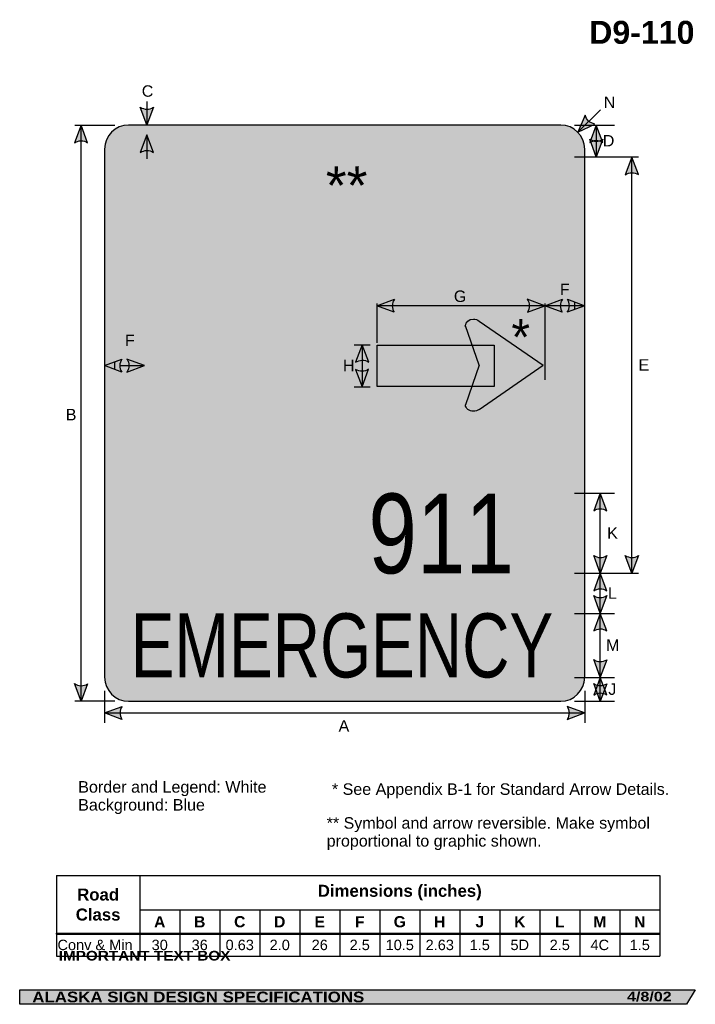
# Model space of a CAD drawing. Header units: feet. Extents: x 3.7 to 45.9, y 0.2 to 61.7.
import ezdxf
from ezdxf.enums import TextEntityAlignment as Align

# ---------------------------------------------------------------- set-up
doc = ezdxf.new("R2010")
doc.units = ezdxf.units.FT
doc.header["$MEASUREMENT"] = 0
doc.layers.add('Sign', color=7, linetype='Continuous')
doc.styles.add('ARIAL', font='arial.ttf')
doc.styles.add('ARIAL B', font='arialbd.ttf')
doc.styles.add('ARIAL BLACK B', font='ariblk.ttf')
doc.styles.add('ARIAL BLACK BI', font='ariblk.ttf')
doc.styles.add('FHWA SERIES C2000EX', font='txt')
doc.styles.add('FHWA SERIES D2000EX', font='txt')

# ---------------------------------------------------------------- blocks, each defined once
blk = doc.blocks.new('*T2')
at = {"color": 0, "linetype": 'ByBlock', "lineweight": -2, "transparency": 16777216}
for p, q in [((0, 0), (37.698869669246, 0)), ((0, 0), (0, -5.04610509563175)), ((5.198869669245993, 0), (5.198869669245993, -5.04610509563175)), ((37.698869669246, 0), (37.698869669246, -5.04610509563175)), ((5.198869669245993, -2.145579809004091), (37.698869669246, -2.145579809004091)), ((7.698869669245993, -2.145579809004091), (7.698869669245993, -5.04610509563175)), ((10.19886966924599, -2.145579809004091), (10.19886966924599, -5.04610509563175)), ((12.69886966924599, -2.145579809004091), (12.69886966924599, -5.04610509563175)), ((15.19886966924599, -2.145579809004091), (15.19886966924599, -5.04610509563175)), ((17.69886966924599, -2.145579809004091), (17.69886966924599, -5.04610509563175)), ((20.198869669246, -2.145579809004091), (20.198869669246, -5.04610509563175)), ((22.698869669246, -2.145579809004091), (22.698869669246, -5.04610509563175)), ((25.198869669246, -2.145579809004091), (25.198869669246, -5.04610509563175)), ((27.698869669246, -2.145579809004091), (27.698869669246, -5.04610509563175)), ((30.198869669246, -2.145579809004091), (30.198869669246, -5.04610509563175)), ((32.698869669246, -2.145579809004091), (32.698869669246, -5.04610509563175)), ((35.198869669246, -2.145579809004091), (35.198869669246, -5.04610509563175)), ((0, -3.646105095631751), (37.698869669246, -3.646105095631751)), ((0, -5.04610509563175), (37.698869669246, -5.04610509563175))]:
    blk.add_line(p, q, dxfattribs=at)
at = {"color": 18, "transparency": 16777216}
for s, insert, char_height, width, attachment_point, style in [('Dimensions (inches)', (21.448869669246, -1.072789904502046), 0.75, 32.38, 5, 'ARIAL B'), ('Road Class', (2.599434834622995, -1.823052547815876), 0.75, 5.078869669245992, 5, 'ARIAL B'), ('A', (6.448869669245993, -2.895842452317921), 0.7, 2.379999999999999, 5, 'ARIAL B'), ('B', (8.948869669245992, -2.895842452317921), 0.7, 2.379999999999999, 5, 'ARIAL B'), ('C', (11.44886966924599, -2.895842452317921), 0.7, 2.379999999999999, 5, 'ARIAL B'), ('D', (13.94886966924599, -2.895842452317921), 0.7, 2.379999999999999, 5, 'ARIAL B'), ('E', (16.44886966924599, -2.895842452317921), 0.7, 2.379999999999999, 5, 'ARIAL B'), ('F', (18.94886966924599, -2.895842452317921), 0.7, 2.379999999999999, 5, 'ARIAL B'), ('G', (21.448869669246, -2.895842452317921), 0.7, 2.379999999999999, 5, 'ARIAL B'), ('H', (23.948869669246, -2.895842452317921), 0.7, 2.379999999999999, 5, 'ARIAL B'), ('J', (26.448869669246, -2.895842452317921), 0.7, 2.379999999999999, 5, 'ARIAL B'), ('K', (28.948869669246, -2.895842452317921), 0.7, 2.379999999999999, 5, 'ARIAL B'), ('L', (31.448869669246, -2.895842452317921), 0.7, 2.379999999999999, 5, 'ARIAL B'), ('M', (33.948869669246, -2.895842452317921), 0.7, 2.379999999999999, 5, 'ARIAL B'), ('N', (36.448869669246, -2.895842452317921), 0.7, 2.379999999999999, 5, 'ARIAL B'), ('Conv & Min', (0.0599999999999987, -4.346105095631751), 0.65, 5.078869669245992, 4, 'ARIAL'), ('30', (6.448869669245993, -4.346105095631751), 0.65, 2.379999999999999, 5, 'ARIAL'), ('36', (8.948869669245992, -4.346105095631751), 0.65, 2.379999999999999, 5, 'ARIAL'), ('0.63', (11.44886966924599, -4.346105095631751), 0.65, 2.379999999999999, 5, 'ARIAL'), ('2.0', (13.94886966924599, -4.346105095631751), 0.65, 2.379999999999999, 5, 'ARIAL'), ('26', (16.44886966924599, -4.346105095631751), 0.65, 2.379999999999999, 5, 'ARIAL'), ('2.5', (18.94886966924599, -4.346105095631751), 0.65, 2.379999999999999, 5, 'ARIAL'), ('10.5', (21.448869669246, -4.346105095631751), 0.65, 2.379999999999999, 5, 'ARIAL'), ('2.63', (23.948869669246, -4.346105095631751), 0.65, 2.379999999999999, 5, 'ARIAL'), ('1.5', (26.448869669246, -4.346105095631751), 0.65, 2.379999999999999, 5, 'ARIAL'), ('5D', (28.948869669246, -4.346105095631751), 0.65, 2.379999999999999, 5, 'ARIAL'), ('2.5', (31.448869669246, -4.346105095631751), 0.65, 2.379999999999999, 5, 'ARIAL'), ('4C', (33.948869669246, -4.346105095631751), 0.65, 2.379999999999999, 5, 'ARIAL'), ('1.5', (36.448869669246, -4.346105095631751), 0.65, 2.379999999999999, 5, 'ARIAL')]:
    blk.add_mtext(s, dxfattribs=dict(at, insert=insert, char_height=char_height, width=width, attachment_point=attachment_point, style=style))

msp = doc.modelspace()

# ---------------------------------------------------------------- hatches: boundary and pattern name
h = msp.add_hatch(color=256)
h.dxf.hatch_style = 1
edge = h.paths.add_edge_path()
edge.add_line((12.05657098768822, 56.20939916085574), (11.64619338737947, 55.12046709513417))
edge.add_line((11.64619338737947, 55.12046709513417), (11.23865023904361, 56.21861506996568))
edge.add_arc((11.65439312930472, 56.81596189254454), 0.7277811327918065, 235.162761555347, 303.5461345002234)
h = msp.add_hatch(color=256)
h.dxf.hatch_style = 1
edge = h.paths.add_edge_path()
edge.add_line((39.03813714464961, 55.71812978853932), (38.58760612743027, 54.64518774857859))
edge.add_line((38.58760612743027, 54.64518774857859), (39.63848612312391, 55.16255766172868))
edge.add_arc((39.74718901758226, 55.88217496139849), 0.7277811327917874, 193.0266678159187, 261.410040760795, ccw=False)
h = msp.add_hatch(color=256)
h.dxf.hatch_style = 1
edge = h.paths.add_edge_path()
edge.add_line((7.943296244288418, 53.99375749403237), (7.53291864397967, 55.08268955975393))
edge.add_line((7.53291864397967, 55.08268955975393), (7.125375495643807, 53.98454158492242))
edge.add_arc((7.541118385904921, 53.38719476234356), 0.7277811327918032, 56.45386549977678, 124.8372384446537, ccw=False)
h = msp.add_hatch(color=256)
h.dxf.hatch_style = 1
edge = h.paths.add_edge_path()
edge.add_line((40.14124524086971, 54.01264626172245), (39.73086764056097, 55.10157832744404))
edge.add_line((39.73086764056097, 55.10157832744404), (39.3233244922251, 54.00343035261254))
edge.add_arc((39.7390673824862, 53.40608353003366), 0.727781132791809, 56.45386549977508, 124.83723844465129, ccw=False)
at = {"true_color": 0xffffff}
h = msp.add_hatch(color=7, dxfattribs=at)
h.dxf.hatch_style = 1
edge = h.paths.add_edge_path()
edge.add_line((12.05657098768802, 53.38959080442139), (11.64619338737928, 54.47852287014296))
edge.add_line((11.64619338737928, 54.47852287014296), (11.23865023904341, 53.38037489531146))
edge.add_arc((11.6543931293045, 52.78302807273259), 0.7277811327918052, 56.453865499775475, 124.83723844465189, ccw=False)
h = msp.add_hatch(color=256)
h.dxf.hatch_style = 1
edge = h.paths.add_edge_path()
edge.add_line((40.14124524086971, 54.21200332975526), (39.73086764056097, 53.1230712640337))
edge.add_line((39.73086764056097, 53.1230712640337), (39.3233244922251, 54.2212192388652))
edge.add_arc((39.73906738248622, 54.81856606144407), 0.7277811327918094, 235.1627615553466, 303.5461345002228)
h = msp.add_hatch(color=256)
h.dxf.hatch_style = 1
edge = h.paths.add_edge_path()
edge.add_line((42.36554860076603, 52.00092754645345), (41.95517100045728, 53.08985961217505))
edge.add_line((41.95517100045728, 53.08985961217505), (41.54762785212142, 51.99171163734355))
edge.add_arc((41.96337074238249, 51.39436481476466), 0.7277811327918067, 56.45386549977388, 124.8372384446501, ccw=False)
h = msp.add_hatch(color=7, dxfattribs=at)
h.dxf.hatch_style = 1
edge = h.paths.add_edge_path()
edge.add_line((27.10300880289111, 43.40105771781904), (26.01448700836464, 43.81252232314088))
edge.add_line((26.01448700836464, 43.81252232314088), (27.11304133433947, 44.21896885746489))
edge.add_arc((27.70997277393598, 43.80262977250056), 0.7277811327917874, 145.1055563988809, 213.488929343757)
h = msp.add_hatch(color=7, dxfattribs=at)
h.dxf.hatch_style = 1
edge = h.paths.add_edge_path()
edge.add_line((35.42596521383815, 43.40105771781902), (36.51448700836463, 43.81252232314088))
edge.add_line((36.51448700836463, 43.81252232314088), (35.41593268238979, 44.21896885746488))
edge.add_arc((34.81900124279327, 43.80262977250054), 0.7277811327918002, -33.48892934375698, 34.89444360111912, ccw=False)
h = msp.add_hatch(color=7, dxfattribs=at)
h.dxf.hatch_style = 1
edge = h.paths.add_edge_path()
edge.add_line((37.6030088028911, 43.40105771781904), (36.51448700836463, 43.81252232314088))
edge.add_line((36.51448700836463, 43.81252232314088), (37.61304133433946, 44.21896885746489))
edge.add_arc((38.20997277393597, 43.80262977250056), 0.7277811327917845, 145.1055563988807, 213.4889293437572)
h = msp.add_hatch(color=256)
h.dxf.hatch_style = 1
edge = h.paths.add_edge_path()
edge.add_line((37.92772921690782, 44.22463072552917), (39.01643832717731, 43.81366200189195))
edge.add_line((39.01643832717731, 43.81366200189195), (37.91806925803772, 43.40671510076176))
edge.add_arc((37.32094823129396, 43.82278223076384), 0.7277811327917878, 325.1316555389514, 393.5150284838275)
h = msp.add_hatch(color=7, dxfattribs=at)
h.dxf.hatch_style = 1
edge = h.paths.add_edge_path()
edge.add_line((37.92772921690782, 44.22463072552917), (38.37007079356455, 44.05765448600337))
edge.add_line((38.37007079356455, 44.05765448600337), (38.37029088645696, 43.57426369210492))
edge.add_line((38.37029088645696, 43.57426369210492), (37.91806925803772, 43.40671510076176))
edge.add_arc((37.32094823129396, 43.82278223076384), 0.7277811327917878, 325.1316555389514, 393.5150284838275)
h = msp.add_hatch(color=7, dxfattribs=at)
h.dxf.hatch_style = 1
edge = h.paths.add_edge_path()
edge.add_line((25.51073165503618, 40.28671088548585), (25.10035405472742, 41.37564295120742))
edge.add_line((25.10035405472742, 41.37564295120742), (24.69281090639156, 40.27749497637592))
edge.add_arc((25.10855379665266, 39.68014815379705), 0.7277811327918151, 56.453865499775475, 124.837238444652, ccw=False)
h = msp.add_hatch(color=256)
h.dxf.hatch_style = 1
edge = h.paths.add_edge_path()
edge.add_line((10.07977376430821, 39.66074896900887), (8.991251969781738, 40.07221357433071))
edge.add_line((8.991251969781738, 40.07221357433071), (10.08980629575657, 40.47866010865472))
edge.add_arc((10.68673773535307, 40.06232102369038), 0.7277811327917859, 145.1055563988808, 213.4889293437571)
h = msp.add_hatch(color=7, dxfattribs=at)
h.dxf.hatch_style = 1
edge = h.paths.add_edge_path()
edge.add_line((10.07977376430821, 39.66074896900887), (9.637508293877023, 39.82792668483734))
edge.add_line((9.637508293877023, 39.82792668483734), (9.637508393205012, 40.31131752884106))
edge.add_line((9.637508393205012, 40.31131752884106), (10.08980629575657, 40.47866010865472))
edge.add_arc((10.68673773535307, 40.06232102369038), 0.7277811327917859, 145.1055563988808, 213.4889293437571)
h = msp.add_hatch(color=7, dxfattribs=at)
h.dxf.hatch_style = 1
edge = h.paths.add_edge_path()
edge.add_line((10.40578474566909, 39.6614613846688), (11.49430654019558, 40.07292598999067))
edge.add_line((11.49430654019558, 40.07292598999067), (10.39575221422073, 40.47937252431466))
edge.add_arc((9.798820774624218, 40.06303343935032), 0.7277811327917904, -33.48892934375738, 34.89444360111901, ccw=False)
h = msp.add_hatch(color=7, dxfattribs=at)
h.dxf.hatch_style = 1
edge = h.paths.add_edge_path()
edge.add_line((24.68575797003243, 39.83297588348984), (25.10035405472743, 38.74564295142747))
edge.add_line((25.10035405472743, 38.74564295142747), (25.50363684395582, 39.84536263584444))
edge.add_arc((25.08558128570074, 40.4410932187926), 0.7277811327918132, 236.6759901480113, 305.0593630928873, ccw=False)
h = msp.add_hatch(color=256)
h.dxf.hatch_style = 1
edge = h.paths.add_edge_path()
edge.add_line((40.39125824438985, 31.00391674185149), (39.9808806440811, 32.09284880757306))
edge.add_line((39.9808806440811, 32.09284880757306), (39.57333749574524, 30.99470083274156))
edge.add_arc((39.98908038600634, 30.39735401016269), 0.7277811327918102, 56.453865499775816, 124.83723844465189, ccw=False)
h = msp.add_hatch(color=256)
h.dxf.hatch_style = 1
edge = h.paths.add_edge_path()
edge.add_line((40.39125824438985, 28.20132069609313), (39.9808806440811, 27.11238863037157))
edge.add_line((39.9808806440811, 27.11238863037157), (39.57333749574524, 28.21053660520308))
edge.add_arc((39.98908038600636, 28.80788342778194), 0.7277811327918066, 235.1627615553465, 303.5461345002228)
h = msp.add_hatch(color=256)
h.dxf.hatch_style = 1
edge = h.paths.add_edge_path()
edge.add_line((42.36554860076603, 28.20066964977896), (41.95517100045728, 27.1117375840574))
edge.add_line((41.95517100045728, 27.1117375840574), (41.54762785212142, 28.2098855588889))
edge.add_arc((41.96337074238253, 28.80723238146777), 0.7277811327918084, 235.1627615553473, 303.5461345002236)
h = msp.add_hatch(color=256)
h.dxf.hatch_style = 1
edge = h.paths.add_edge_path()
edge.add_line((40.39125824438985, 26.00456779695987), (39.9808806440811, 27.09349986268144))
edge.add_line((39.9808806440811, 27.09349986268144), (39.57333749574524, 25.99535188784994))
edge.add_arc((39.98908038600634, 25.39800506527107), 0.7277811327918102, 56.453865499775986, 124.83723844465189, ccw=False)
h = msp.add_hatch(color=256)
h.dxf.hatch_style = 1
edge = h.paths.add_edge_path()
edge.add_line((40.39125824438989, 25.69936757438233), (39.98088064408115, 24.61043550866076))
edge.add_line((39.98088064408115, 24.61043550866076), (39.57333749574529, 25.70858348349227))
edge.add_arc((39.98908038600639, 26.30593030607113), 0.7277811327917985, 235.1627615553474, 303.5461345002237)
h = msp.add_hatch(color=256)
h.dxf.hatch_style = 1
edge = h.paths.add_edge_path()
edge.add_line((40.39125824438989, 23.50131258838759), (39.98088064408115, 24.59024465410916))
edge.add_line((39.98088064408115, 24.59024465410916), (39.57333749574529, 23.49209667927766))
edge.add_arc((39.98908038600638, 22.89474985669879), 0.7277811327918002, 56.4538654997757, 124.8372384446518, ccw=False)
h = msp.add_hatch(color=256)
h.dxf.hatch_style = 1
edge = h.paths.add_edge_path()
edge.add_line((40.39125824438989, 21.69806549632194), (39.98088064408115, 20.60913343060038))
edge.add_line((39.98088064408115, 20.60913343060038), (39.57333749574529, 21.70728140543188))
edge.add_arc((39.98908038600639, 22.30462822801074), 0.7277811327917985, 235.1627615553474, 303.5461345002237)
h = msp.add_hatch(color=256)
h.dxf.hatch_style = 1
edge = h.paths.add_edge_path()
edge.add_line((40.39125824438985, 19.50001051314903), (39.98088064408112, 20.5889425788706))
edge.add_line((39.98088064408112, 20.5889425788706), (39.57333749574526, 19.4907946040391))
edge.add_arc((39.98908038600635, 18.89344778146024), 0.7277811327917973, 56.453865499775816, 124.837238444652, ccw=False)
h = msp.add_hatch(color=256)
h.dxf.hatch_style = 1
edge = h.paths.add_edge_path()
edge.add_line((7.943296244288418, 20.19051039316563), (7.53291864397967, 19.10157832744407))
edge.add_line((7.53291864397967, 19.10157832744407), (7.125375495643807, 20.19972630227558))
edge.add_arc((7.541118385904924, 20.79707312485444), 0.7277811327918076, 235.1627615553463, 303.5461345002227)
h = msp.add_hatch(color=256)
h.dxf.hatch_style = 1
edge = h.paths.add_edge_path()
edge.add_line((40.39125824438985, 20.1967634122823), (39.98088064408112, 19.10783134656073))
edge.add_line((39.98088064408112, 19.10783134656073), (39.57333749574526, 20.20597932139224))
edge.add_arc((39.98908038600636, 20.8033261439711), 0.7277811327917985, 235.1627615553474, 303.5461345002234)
h = msp.add_hatch(color=256)
h.dxf.hatch_style = 1
edge = h.paths.add_edge_path()
edge.add_line((10.09019042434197, 17.96288511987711), (9.001668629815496, 18.37434972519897))
edge.add_line((9.001668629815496, 18.37434972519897), (10.10022295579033, 18.78079625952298))
edge.add_arc((10.69715439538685, 18.36445717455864), 0.7277811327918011, 145.1055563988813, 213.4889293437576)
h = msp.add_hatch(color=256)
h.dxf.hatch_style = 1
edge = h.paths.add_edge_path()
edge.add_line((37.91314683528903, 17.96288511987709), (39.00166862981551, 18.37434972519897))
edge.add_line((39.00166862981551, 18.37434972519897), (37.90311430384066, 18.78079625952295))
edge.add_arc((37.30618286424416, 18.36445717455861), 0.7277811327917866, -33.488929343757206, 34.89444360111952, ccw=False)
at = {"layer": 'Sign', "true_color": 0xffffff}
h = msp.add_hatch(color=7, dxfattribs=at)
edge = h.paths.add_edge_path(flags=0)
edge.add_spline(control_points=[(10.506674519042, 55.10157832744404), (10.506674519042, 55.10157832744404), (37.506674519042, 55.10157832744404), (37.506674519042, 55.10157832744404), (38.334547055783, 55.10157832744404), (39.006674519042, 54.42945086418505), (39.006674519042, 53.60157832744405), (39.006674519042, 53.60157832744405), (39.006674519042, 20.60157832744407), (39.006674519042, 20.60157832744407), (39.006674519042, 19.77370579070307), (38.334547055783, 19.10157832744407), (37.506674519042, 19.10157832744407), (37.506674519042, 19.10157832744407), (10.506674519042, 19.10157832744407), (10.506674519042, 19.10157832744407), (9.678801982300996, 19.10157832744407), (9.006674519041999, 19.77370579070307), (9.006674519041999, 20.60157832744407), (9.006674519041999, 20.60157832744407), (9.006674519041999, 53.60157832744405), (9.006674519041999, 53.60157832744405), (9.006674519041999, 54.42945086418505), (9.678801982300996, 55.10157832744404), (10.506674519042, 55.10157832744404)], knot_values=[0, 0, 0, 0, 1, 1, 1, 2, 2, 2, 3, 3, 3, 4, 4, 4, 5, 5, 5, 6, 6, 6, 7, 7, 7, 8, 8, 8, 8], degree=3, periodic=0)
at = {"layer": 'Sign', "true_color": 0x0000dd}
h = msp.add_hatch(color=172, dxfattribs=at)
edge = h.paths.add_edge_path(flags=0)
edge.add_spline(control_points=[(10.73750804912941, 54.47157832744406), (10.73750804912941, 54.47157832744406), (37.2775080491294, 54.47157832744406), (37.2775080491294, 54.47157832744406), (37.88461457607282, 54.47157832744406), (38.37750804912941, 53.97868485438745), (38.37750804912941, 53.37157832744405), (38.37750804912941, 53.37157832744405), (38.37750804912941, 20.83157832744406), (38.37750804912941, 20.83157832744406), (38.37750804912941, 20.22447180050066), (37.88461457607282, 19.73157832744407), (37.2775080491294, 19.73157832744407), (37.2775080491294, 19.73157832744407), (10.73750804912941, 19.73157832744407), (10.73750804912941, 19.73157832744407), (10.13040152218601, 19.73157832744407), (9.637508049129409, 20.22447180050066), (9.637508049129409, 20.83157832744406), (9.637508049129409, 20.83157832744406), (9.637508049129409, 53.37157832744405), (9.637508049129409, 53.37157832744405), (9.637508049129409, 53.97868485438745), (10.13040152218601, 54.47157832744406), (10.73750804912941, 54.47157832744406)], knot_values=[0, 0, 0, 0, 1, 1, 1, 2, 2, 2, 3, 3, 3, 4, 4, 4, 5, 5, 5, 6, 6, 6, 7, 7, 7, 8, 8, 8, 8], degree=3, periodic=0)
at = {"layer": 'Sign', "true_color": 0xffffff}
for points in [[(13.54019532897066, 28.75737361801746), (13.76187198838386, 28.60665108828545), (14.02265956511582, 28.44337398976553), (14.34864593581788, 28.25496762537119), (14.71374892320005, 28.04144663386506), (15.10493598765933, 27.84048570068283), (15.30052287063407, 27.75256163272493), (15.50916319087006, 27.6646412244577), (15.70475957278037, 27.58928270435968), (15.88730821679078, 27.52647875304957), (16.30456795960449, 27.41343273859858), (16.69575882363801, 27.31295410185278), (17.07390574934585, 27.23759924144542), (17.45204887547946, 27.17478980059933), (17.83019960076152, 27.13711145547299), (18.02578458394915, 27.12455505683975), (18.22138286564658, 27.11199499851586), (18.63864830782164, 27.11199499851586), (19.08198832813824, 27.13711145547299), (17.77803334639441, 34.39687823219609), (17.15214088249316, 34.27128130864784), (17.11302616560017, 34.27128130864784), (17.0217489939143, 34.25872125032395), (16.86526732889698, 34.25872125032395), (16.68271868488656, 34.25872125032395), (16.57840327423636, 34.27128130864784), (16.47408596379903, 34.29640142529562), (16.36976295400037, 34.3340816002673), (16.2524188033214, 34.37176360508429), (16.20026014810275, 34.39687823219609), (16.14809769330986, 34.4220001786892), (16.09594093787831, 34.45968584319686), (16.04377658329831, 34.48480412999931), (15.93946307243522, 34.57272819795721), (15.90034835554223, 34.61041386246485), (15.84818780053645, 34.66064128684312), (15.73083795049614, 34.79880924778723), (15.67867929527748, 34.86160770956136), (15.63956077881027, 34.93697354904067), (15.57436198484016, 35.07513053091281), (15.52220712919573, 35.21328934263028), (15.48307911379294, 35.36401187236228), (15.45701213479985, 35.52729263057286), (15.44396059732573, 35.69057887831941), (15.44396059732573, 35.87897792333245), (15.44396059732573, 44.26916092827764), (15.44396059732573, 44.45756363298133), (15.45701213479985, 44.63340444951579), (15.48307911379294, 44.78413063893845), (15.52220712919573, 44.93484950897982), (15.54827980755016, 45.0102061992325), (15.57436198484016, 45.08557203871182), (15.60043846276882, 45.14836867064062), (15.63956077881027, 45.22373085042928), (15.67867929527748, 45.28653846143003), (15.73083795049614, 45.36189881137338), (15.78298900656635, 45.42469544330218), (15.84818780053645, 45.48749573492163), (15.90034835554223, 45.53774145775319), (15.93946307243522, 45.58797986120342), (15.99162362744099, 45.6256600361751), (16.04377658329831, 45.66333838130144), (16.14809769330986, 45.7261386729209), (16.2524188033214, 45.78894079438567), (16.36976295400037, 45.82662096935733), (16.47408596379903, 45.85174291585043), (16.57840327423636, 45.87685937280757), (16.68271868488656, 45.88942126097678), (16.86526732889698, 45.90198131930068), (17.0217489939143, 45.88942126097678), (17.11302616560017, 45.88942126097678), (17.15214088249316, 45.87685937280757), (17.77803334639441, 45.75126610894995), (19.08198832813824, 53.01102373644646), (18.63864830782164, 53.03614934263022), (18.22138286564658, 53.03614934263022), (18.02578458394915, 53.02359294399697), (17.83019960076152, 53.01102373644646), (17.64763955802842, 52.99847099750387), (17.45204887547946, 52.97335088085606), (17.2694945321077, 52.94822710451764), (17.07390574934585, 52.92310515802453), (16.8913533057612, 52.88542498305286), (16.69575882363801, 52.83518291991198), (16.30456795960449, 52.74726983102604), (15.88730821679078, 52.63422564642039), (15.70475957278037, 52.57141803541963), (15.50916319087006, 52.49606317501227), (15.30052287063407, 52.40814459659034), (15.10493598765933, 52.30765864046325), (14.71374892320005, 52.10669587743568), (14.34864593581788, 51.89318037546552), (14.02265956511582, 51.70477035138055), (13.76187198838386, 51.54148776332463), (13.54019532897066, 51.39076706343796), (13.42284737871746, 51.15212961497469), (13.30548612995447, 50.90092112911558), (13.18813058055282, 50.62459435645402), (13.07077123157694, 50.33571667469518), (12.96645962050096, 50.04683167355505), (12.86214231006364, 49.73283021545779), (12.7708708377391, 49.41882875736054), (12.6665554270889, 49.09226724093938), (12.57527255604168, 48.75314566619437), (12.48399348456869, 48.40145122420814), (12.31448117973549, 47.67296418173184), (12.15801091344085, 46.93191525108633), (12.09281211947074, 46.55510984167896), (12.02761522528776, 46.16574620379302), (11.89722333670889, 45.38701343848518), (11.84506468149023, 44.99764980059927), (11.79290222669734, 44.59572610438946), (11.74074167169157, 44.20636063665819), (11.70162315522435, 43.80443694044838), (11.66250273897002, 43.41507147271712), (11.62339182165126, 43.02570600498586), (11.57123506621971, 42.24697872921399), (11.54515668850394, 41.87017148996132), (11.51907261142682, 41.4933697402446), (11.50603437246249, 41.12912255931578), (11.50603437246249, 40.76488086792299), (11.49299423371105, 40.06150479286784), (11.50603437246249, 39.49630033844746), (11.50603437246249, 39.18229888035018), (11.51907261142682, 38.86829742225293), (11.57123506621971, 38.17748872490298), (11.62339182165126, 37.44899985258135), (11.70162315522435, 36.6953872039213), (11.79290222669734, 35.90409803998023), (11.89722333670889, 35.10024881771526), (11.96241073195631, 34.68576323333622), (12.02761522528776, 34.2838395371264), (12.15801091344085, 33.47998848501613), (12.31448117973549, 32.68869932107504), (12.40576785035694, 32.29933385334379), (12.48399348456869, 31.92253027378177), (12.6665554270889, 31.18148134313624), (12.7708708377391, 30.829792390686), (12.86214231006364, 30.49067081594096), (12.96645962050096, 30.16411478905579), (13.07077123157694, 29.85010601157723), (13.18813058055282, 29.54866461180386), (13.30548612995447, 29.27234149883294), (13.42284737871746, 29.00857478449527)], [(19.19194420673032, 45.63794378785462), (20.27443720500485, 45.44953010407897), (20.35268943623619, 45.44953010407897), (20.43094166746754, 45.44953010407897), (20.50919959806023, 45.44953010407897), (20.57441169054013, 45.46209016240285), (20.65266012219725, 45.47465571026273), (20.71787031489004, 45.49977033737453), (20.7830900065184, 45.53745966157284), (20.8613365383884, 45.57514166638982), (20.92654863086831, 45.6253818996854), (20.99175692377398, 45.70074773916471), (21.03088113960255, 45.77610991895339), (21.07001105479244, 45.85146843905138), (21.09609323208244, 45.93940348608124), (21.12218110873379, 46.0273184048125), (21.16130152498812, 46.22829214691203), (22.12641807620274, 51.5414365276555), (22.13945821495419, 51.66704808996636), (22.1525078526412, 51.79264867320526), (22.1525078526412, 51.84289622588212), (22.12641807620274, 51.91825657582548), (22.10033589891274, 51.99362241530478), (22.06120978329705, 52.08154282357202), (22.03513140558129, 52.1317903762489), (21.99600528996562, 52.16947055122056), (21.95687537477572, 52.23227084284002), (21.89166518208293, 52.28252205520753), (21.82645118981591, 52.3327641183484), (21.74820465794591, 52.39556258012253), (21.66995242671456, 52.44580830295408), (21.56561231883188, 52.50861042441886), (21.35693970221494, 52.62165643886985), (21.22651741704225, 52.67189850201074), (21.09609323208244, 52.73470062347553), (20.95263080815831, 52.78494268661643), (20.80916648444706, 52.83518474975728), (20.65266012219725, 52.87286858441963), (20.49615375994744, 52.9105487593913)], [(31.49679607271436, 42.57776561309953), (31.60260244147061, 42.52969837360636), (31.520380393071, 42.48377340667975), (31.49453456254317, 42.55794959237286)], [(32.41303076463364, 42.87393479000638), (35.92806372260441, 40.4188904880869), (32.43370742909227, 40.02471234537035), (31.49647299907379, 42.55607510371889)], [(26.0330936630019, 41.34802974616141), (33.3506392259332, 41.34802974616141), (33.3506392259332, 38.76758201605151), (26.0330936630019, 38.76758201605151)], [(36.04469303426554, 39.85547281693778), (32.36424675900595, 37.34472942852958), (31.49518070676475, 37.62911610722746), (32.78521072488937, 40.97588134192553)], [(36.48246652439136, 40.09862074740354), (35.93453491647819, 39.72586532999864), (32.42596341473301, 40.09540733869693), (35.96038074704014, 40.44352662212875)], [(20.49615375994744, 27.23764864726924), (20.65266012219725, 27.27533431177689), (20.80916648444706, 27.32557454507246), (20.95263080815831, 27.37581660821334), (21.09609323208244, 27.42606599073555), (21.22651741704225, 27.47630256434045), (21.35693970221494, 27.52654096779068), (21.46127411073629, 27.5893522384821), (21.56561231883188, 27.65214521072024), (21.66995242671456, 27.70239093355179), (21.74820465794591, 27.76519122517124), (21.82645118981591, 27.81543145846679), (21.89166518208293, 27.87823357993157), (21.99600528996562, 27.97871770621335), (22.03513140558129, 28.02895976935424), (22.06120978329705, 28.06663811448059), (22.10033589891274, 28.15456584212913), (22.12641807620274, 28.24249356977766), (22.13945821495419, 28.26760270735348), (22.1525078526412, 28.30528654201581), (22.1525078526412, 28.36809781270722), (22.1525078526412, 28.41833621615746), (22.13945821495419, 28.48113467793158), (22.12641807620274, 28.6192971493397), (21.16130152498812, 33.93236833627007), (21.12218110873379, 34.12077287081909), (21.09609323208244, 34.22126065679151), (21.07001105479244, 34.29663015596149), (21.03088113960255, 34.38454507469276), (20.99175692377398, 34.45990908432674), (20.92654863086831, 34.52270571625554), (20.90046645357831, 34.54782949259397), (20.8613365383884, 34.58550966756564), (20.7830900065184, 34.62319533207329), (20.71787031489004, 34.64831361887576), (20.65266012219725, 34.67343556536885), (20.57441169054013, 34.69855751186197), (20.50919959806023, 34.69855751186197), (20.43094166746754, 34.71111574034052), (20.27443720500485, 34.69855751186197), (19.19194420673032, 34.52270571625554)]]:
    msp.add_hatch(color=7, dxfattribs=at).paths.add_polyline_path(points, flags=0)
h = msp.add_hatch(color=7, dxfattribs=at)
edge = h.paths.add_edge_path(flags=0)
edge.add_spline(control_points=[(31.55685316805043, 42.56353766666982), (31.55685316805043, 42.79054932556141), (31.77921083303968, 42.97485399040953), (32.05309311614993, 42.97485399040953), (32.19003425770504, 42.97485399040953), (32.3071557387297, 42.93464297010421), (32.40398774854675, 42.85438222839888), (32.40398774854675, 42.85438222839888), (32.05309311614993, 42.56353766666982), (32.05309311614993, 42.56353766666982), (32.05309311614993, 42.56353766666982), (31.55685316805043, 42.56353766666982), (31.55685316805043, 42.56353766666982)], knot_values=[0, 0, 0, 0, 1, 1, 1, 2, 2, 2, 3, 3, 3, 4, 4, 4, 4], degree=3, periodic=0)
h = msp.add_hatch(color=7, dxfattribs=at)
edge = h.paths.add_edge_path(flags=0)
edge.add_spline(control_points=[(32.40398774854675, 37.3368972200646), (32.21032372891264, 37.17637573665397), (31.89586250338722, 37.17637573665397), (31.70219848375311, 37.3368972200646), (31.60536647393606, 37.4171579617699), (31.55685316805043, 37.51423595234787), (31.55685316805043, 37.62774178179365), (31.55685316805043, 37.62774178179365), (32.05309311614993, 37.62774178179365), (32.05309311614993, 37.62774178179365), (32.05309311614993, 37.62774178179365), (32.40398774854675, 37.3368972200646), (32.40398774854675, 37.3368972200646)], knot_values=[0, 0, 0, 0, 1, 1, 1, 2, 2, 2, 3, 3, 3, 4, 4, 4, 4], degree=3, periodic=0)
at = {"layer": 'Sign', "true_color": 0x000000}
msp.add_hatch(color=18, dxfattribs=at).paths.add_polyline_path([(3.699686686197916, 1.066867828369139), (45.92097727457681, 1.066867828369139), (45.37503178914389, 0.1671574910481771), (3.701084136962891, 0.1671574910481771)], flags=0)

# ---------------------------------------------------------------- linework, layer by layer
for p, q in [((6.00232434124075, 8.218409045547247), (43.70119401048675, 8.218409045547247)), ((6.00232434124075, 4.601373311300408), (43.70119401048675, 4.601373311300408)), ((6.00232434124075, 4.543234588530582), (6.00232434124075, 4.601373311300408)), ((6.00232434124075, 4.543234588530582), (43.70119401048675, 4.543234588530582))]:
    msp.add_line(p, q)
for points in [[(12.05657098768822, 56.20939916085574), (11.64619338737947, 55.12046709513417), (11.23865023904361, 56.21861506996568, 0.307560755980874), (12.05657098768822, 56.20939916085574, 4.141293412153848)], [(39.03813714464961, 55.71812978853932), (38.58760612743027, 54.64518774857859), (39.63848612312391, 55.16255766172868, -0.307560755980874), (39.03813714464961, 55.71812978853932, -4.141293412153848)], [(7.943296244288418, 53.99375749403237), (7.53291864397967, 55.08268955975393), (7.125375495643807, 53.98454158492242, -0.307560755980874), (7.943296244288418, 53.99375749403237, -4.141293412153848)], [(40.14124524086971, 54.01264626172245), (39.73086764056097, 55.10157832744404), (39.3233244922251, 54.00343035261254, -0.307560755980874), (40.14124524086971, 54.01264626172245, -4.141293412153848)], [(40.14124524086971, 54.21200332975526), (39.73086764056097, 53.1230712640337), (39.3233244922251, 54.2212192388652, 0.307560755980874), (40.14124524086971, 54.21200332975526, 4.141293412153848)], [(42.36554860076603, 52.00092754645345), (41.95517100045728, 53.08985961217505), (41.54762785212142, 51.99171163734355, -0.307560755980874), (42.36554860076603, 52.00092754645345, -4.141293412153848)], [(37.92772921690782, 44.22463072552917), (39.01643832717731, 43.81366200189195), (37.91806925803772, 43.40671510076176, 0.307560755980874), (37.92772921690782, 44.22463072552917, 4.141293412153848)], [(10.07977376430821, 39.66074896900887), (8.991251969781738, 40.07221357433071), (10.08980629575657, 40.47866010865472, 0.307560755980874), (10.07977376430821, 39.66074896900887, 4.141293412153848)], [(40.39125824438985, 31.00391674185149), (39.9808806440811, 32.09284880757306), (39.57333749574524, 30.99470083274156, -0.307560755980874), (40.39125824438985, 31.00391674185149, -4.141293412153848)], [(40.39125824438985, 28.20132069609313), (39.9808806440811, 27.11238863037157), (39.57333749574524, 28.21053660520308, 0.307560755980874), (40.39125824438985, 28.20132069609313, 4.141293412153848)], [(42.36554860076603, 28.20066964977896), (41.95517100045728, 27.1117375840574), (41.54762785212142, 28.2098855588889, 0.307560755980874), (42.36554860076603, 28.20066964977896, 4.141293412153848)], [(40.39125824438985, 26.00456779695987), (39.9808806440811, 27.09349986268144), (39.57333749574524, 25.99535188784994, -0.307560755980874), (40.39125824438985, 26.00456779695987, -4.141293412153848)], [(40.39125824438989, 25.69936757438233), (39.98088064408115, 24.61043550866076), (39.57333749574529, 25.70858348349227, 0.307560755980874), (40.39125824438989, 25.69936757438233, 4.141293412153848)], [(40.39125824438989, 23.50131258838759), (39.98088064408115, 24.59024465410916), (39.57333749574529, 23.49209667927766, -0.307560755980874), (40.39125824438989, 23.50131258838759, -4.141293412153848)], [(40.39125824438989, 21.69806549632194), (39.98088064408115, 20.60913343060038), (39.57333749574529, 21.70728140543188, 0.307560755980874), (40.39125824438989, 21.69806549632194, 4.141293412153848)], [(40.39125824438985, 19.50001051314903), (39.98088064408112, 20.5889425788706), (39.57333749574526, 19.4907946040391, -0.307560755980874), (40.39125824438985, 19.50001051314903, -4.141293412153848)], [(7.943296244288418, 20.19051039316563), (7.53291864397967, 19.10157832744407), (7.125375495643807, 20.19972630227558, 0.307560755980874), (7.943296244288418, 20.19051039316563, 4.141293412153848)], [(40.39125824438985, 20.1967634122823), (39.98088064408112, 19.10783134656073), (39.57333749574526, 20.20597932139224, 0.307560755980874), (40.39125824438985, 20.1967634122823, 4.141293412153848)], [(10.09019042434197, 17.96288511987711), (9.001668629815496, 18.37434972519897), (10.10022295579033, 18.78079625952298, 0.307560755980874), (10.09019042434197, 17.96288511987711, 4.141293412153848)], [(37.91314683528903, 17.96288511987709), (39.00166862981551, 18.37434972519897), (37.90311430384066, 18.78079625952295, -0.307560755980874), (37.91314683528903, 17.96288511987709, -4.141293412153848)]]:
    msp.add_lwpolyline(points, format="xyb")
at = {"color": 7, "true_color": 0xffffff}
for points in [[(12.05657098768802, 53.38959080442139), (11.64619338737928, 54.47852287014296), (11.23865023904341, 53.38037489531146, -0.307560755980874), (12.05657098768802, 53.38959080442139, -4.141293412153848)], [(27.10300880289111, 43.40105771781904), (26.01448700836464, 43.81252232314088), (27.11304133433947, 44.21896885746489, 0.307560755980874), (27.10300880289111, 43.40105771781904, 4.141293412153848)], [(35.42596521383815, 43.40105771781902), (36.51448700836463, 43.81252232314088), (35.41593268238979, 44.21896885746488, -0.307560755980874), (35.42596521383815, 43.40105771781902, -4.141293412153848)], [(37.6030088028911, 43.40105771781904), (36.51448700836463, 43.81252232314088), (37.61304133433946, 44.21896885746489, 0.307560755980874), (37.6030088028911, 43.40105771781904, 4.141293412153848)], [(37.92772921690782, 44.22463072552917), (38.37007079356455, 44.05765448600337), (38.37029088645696, 43.57426369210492), (37.91806925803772, 43.40671510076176, 0.307560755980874), (37.92772921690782, 44.22463072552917, 4.141293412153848)], [(25.51073165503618, 40.28671088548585), (25.10035405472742, 41.37564295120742), (24.69281090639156, 40.27749497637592, -0.307560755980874), (25.51073165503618, 40.28671088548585, -4.141293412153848)], [(10.07977376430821, 39.66074896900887), (9.637508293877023, 39.82792668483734), (9.637508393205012, 40.31131752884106), (10.08980629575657, 40.47866010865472, 0.307560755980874), (10.07977376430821, 39.66074896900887, 4.141293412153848)], [(10.40578474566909, 39.6614613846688), (11.49430654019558, 40.07292598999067), (10.39575221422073, 40.47937252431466, -0.307560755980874), (10.40578474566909, 39.6614613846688, -4.141293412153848)], [(24.68575797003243, 39.83297588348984), (25.10035405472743, 38.74564295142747), (25.50363684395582, 39.84536263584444, -0.307560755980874), (24.68575797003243, 39.83297588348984, -4.141293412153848)]]:
    msp.add_lwpolyline(points, format="xyb", dxfattribs=at)
at = {"layer": 'Sign', "color": 18, "lineweight": -3, "true_color": 0x000000}
for p, q in [((11.64619338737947, 56.56706453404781), (11.64619338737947, 55.06706453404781)), ((38.58760612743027, 54.64518774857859), (40.00181968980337, 56.05940131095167)), ((7.137085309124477, 55.10157832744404), (9.637085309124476, 55.10157832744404)), ((7.53291864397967, 19.08268955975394), (7.53291864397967, 55.08268955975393)), ((38.37638845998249, 55.10157832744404), (40.87638845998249, 55.10157832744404)), ((39.73086764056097, 55.1015783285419), (39.73086764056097, 53.1015783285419)), ((38.37638845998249, 53.10418249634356), (42.37638845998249, 53.10418249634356)), ((41.95517100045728, 27.08985961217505), (41.95517100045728, 53.08985961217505)), ((38.37638845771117, 32.09284880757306), (40.87638845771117, 32.09284880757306)), ((39.9808806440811, 27.09349986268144), (39.9808806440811, 32.09349986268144)), ((38.37638845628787, 27.09284881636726), (42.37638845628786, 27.09284881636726)), ((39.98088064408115, 24.59154674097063), (39.98088064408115, 27.09154674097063)), ((38.37638845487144, 24.59024465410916), (40.87638845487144, 24.59024465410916)), ((39.98088064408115, 20.59024466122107), (39.98088064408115, 24.59024466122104)), ((38.37703949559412, 20.59024466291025), (40.8770394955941, 20.59024466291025)), ((39.98088064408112, 19.0889425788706), (39.98088064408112, 20.5889425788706)), ((9.006674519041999, 19.75419611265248), (9.006674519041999, 17.75419611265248)), ((39.006674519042, 19.75419611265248), (39.006674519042, 17.75419611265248)), ((9.637085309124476, 19.10157832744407), (7.137085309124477, 19.10157832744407)), ((38.37703949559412, 19.10157832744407), (40.8770394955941, 19.10157832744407)), ((9.001668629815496, 18.37434972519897), (39.00166862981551, 18.37434972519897))]:
    msp.add_line(p, q, dxfattribs=at)
at = {"layer": 'Sign', "color": 7, "lineweight": -3, "true_color": 0xffffff}
for p, q in [((11.64619338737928, 54.47852287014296), (11.64619338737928, 52.97852287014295)), ((26.01416150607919, 43.94683208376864), (26.01416150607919, 41.48527065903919)), ((36.51448700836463, 43.81252232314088), (26.01448700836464, 43.81252232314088)), ((36.51513805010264, 43.94683208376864), (36.51513805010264, 39.18318732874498)), ((39.0164383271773, 43.81366200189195), (36.51643832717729, 43.81366200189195)), ((32.40740843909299, 40.09563972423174), (31.55685316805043, 42.56353766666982)), ((32.40443099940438, 42.85474962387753), (36.41603473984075, 40.09563972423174)), ((24.60101159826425, 41.37391541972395), (25.60101159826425, 41.37391541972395)), ((25.10100509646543, 41.37391541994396), (25.10100509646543, 38.74391541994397)), ((9.959051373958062, 40.07406566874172), (11.49625785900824, 40.07406566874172)), ((32.40740843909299, 40.09563972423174), (31.55685316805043, 37.62774178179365)), ((32.40443099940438, 37.33652982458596), (36.41603473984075, 40.09563972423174)), ((24.60101159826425, 38.74370708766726), (25.60101159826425, 38.74370708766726))]:
    msp.add_line(p, q, dxfattribs=at)
msp.add_lwpolyline([(26.0330936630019, 41.34802974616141), (33.3506392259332, 41.34802974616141), (33.3506392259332, 38.76758201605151), (26.0330936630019, 38.76758201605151)], close=True, dxfattribs=at)
at = {"layer": 'Sign', "color": 250, "lineweight": -3, "true_color": 0x1f1a17}
msp.add_lwpolyline([(3.699686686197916, 1.066867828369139), (45.92097727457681, 1.066867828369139), (45.37503178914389, 0.1671574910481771), (3.701084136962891, 0.1671574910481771)], close=True, dxfattribs=at)
at = {"layer": 'Sign', "color": 18, "lineweight": -3, "true_color": 0x000000}
msp.add_open_spline([(10.506674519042, 55.10157832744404), (10.506674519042, 55.10157832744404), (37.506674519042, 55.10157832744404), (37.506674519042, 55.10157832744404), (38.334547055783, 55.10157832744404), (39.006674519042, 54.42945086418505), (39.006674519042, 53.60157832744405), (39.006674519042, 53.60157832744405), (39.006674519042, 20.60157832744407), (39.006674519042, 20.60157832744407), (39.006674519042, 19.77370579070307), (38.334547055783, 19.10157832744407), (37.506674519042, 19.10157832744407), (37.506674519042, 19.10157832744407), (10.506674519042, 19.10157832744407), (10.506674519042, 19.10157832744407), (9.678801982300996, 19.10157832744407), (9.006674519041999, 19.77370579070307), (9.006674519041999, 20.60157832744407), (9.006674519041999, 20.60157832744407), (9.006674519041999, 53.60157832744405), (9.006674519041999, 53.60157832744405), (9.006674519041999, 54.42945086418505), (9.678801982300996, 55.10157832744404), (10.506674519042, 55.10157832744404)], degree=3, knots=[0, 0, 0, 0, 1, 1, 1, 2, 2, 2, 3, 3, 3, 4, 4, 4, 5, 5, 5, 6, 6, 6, 7, 7, 7, 8, 8, 8, 8], dxfattribs=at)
at = {"layer": 'Sign', "color": 7, "lineweight": -3, "true_color": 0xffffff}
for points in [[(31.55685316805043, 42.56353766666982), (31.55685316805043, 42.79054932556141), (31.77921083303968, 42.97485399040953), (32.05309311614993, 42.97485399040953), (32.19003425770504, 42.97485399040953), (32.3071557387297, 42.93464297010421), (32.40398774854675, 42.85438222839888)], [(32.40398774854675, 37.3368972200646), (32.21032372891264, 37.17637573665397), (31.89586250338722, 37.17637573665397), (31.70219848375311, 37.3368972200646), (31.60536647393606, 37.4171579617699), (31.55685316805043, 37.51423595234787), (31.55685316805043, 37.62774178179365)]]:
    msp.add_open_spline(points, degree=3, knots=[0, 0, 0, 0, 1, 1, 1, 2, 2, 2, 2], dxfattribs=at)

# ---------------------------------------------------------------- block references
msp.add_blockref('*T2', (6.00232434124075, 8.218409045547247))

# ---------------------------------------------------------------- texts
at = {"layer": 'Sign', "color": 18, "true_color": 0x000000}
for s, height, style, p, p2 in [('D9-110', 1.436099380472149, 'ARIAL B', (39.28851537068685, 60.17263982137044), (45.86851505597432, 60.17263982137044)), ('Border and Legend: White', 0.7216872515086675, 'ARIAL', (7.354632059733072, 13.38998977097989), (19.12463239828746, 13.38998977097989)), ('* See Appendix B-1 for Standard Arrow Details.', 0.7181798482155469, 'ARIAL', (23.21077756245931, 13.25193714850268), (44.29077679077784, 13.25193714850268)), ('Background: Blue', 0.7181740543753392, 'ARIAL', (7.354632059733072, 12.26998977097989), (15.27463201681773, 12.26998977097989)), ('** Symbol and arrow reversible. Make symbol', 0.7167315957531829, 'ARIAL', (22.88455963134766, 11.14018177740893), (43.084559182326, 11.14018177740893)), ('proportional to graphic shown.', 0.7175850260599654, 'ARIAL', (22.88455963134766, 10.02018177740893), (36.31455987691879, 10.02018177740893))]:
    msp.add_text(s, height=height, dxfattribs=dict(at, style=style)).set_placement(p, p2, align=Align.ALIGNED)
at = {"layer": 'Sign', "color": 250, "true_color": 0x1f1a17, "style": 'ARIAL'}
for s, height, p, p2 in [('C', 0.7136714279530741, (11.32886242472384, 56.8673279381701), (12.04886245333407, 56.8673279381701)), ('N', 0.7136714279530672, (40.20386241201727, 56.15899460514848), (40.92386244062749, 56.15899460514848)), ('D', 0.7136714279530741, (40.14136241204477, 53.76157832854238), (40.861362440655, 53.76157832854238)), ('E', 0.7190483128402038, (42.37052907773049, 39.74985961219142), (43.04052907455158, 39.74985961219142)), ('B', 0.7190483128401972, (6.578862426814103, 36.64935622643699), (7.248862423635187, 36.64935622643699)), ('K', 0.7190483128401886, (40.41219574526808, 29.25349986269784), (41.08219574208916, 29.25349986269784)), ('L', 0.7207725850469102, (40.4580290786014, 25.50154674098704), (41.01802906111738, 25.50154674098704)), ('M', 0.7132356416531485, (40.34552907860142, 22.25024466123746), (41.17552908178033, 22.25024466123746)), ('J', 0.7158203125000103, (40.48302907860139, 19.49894257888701), (40.9830290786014, 19.49894257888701)), ('A', 0.7174726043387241, (23.62711784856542, 17.200661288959), (24.29711784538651, 17.200661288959))]:
    msp.add_text(s, height=height, dxfattribs=at).set_placement(p, p2, align=Align.ALIGNED)
at = {"layer": 'Sign', "color": 7, "true_color": 0xffffff}
for s, height, style, p, p2 in [('**', 2.39286035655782, 'ARIAL', (22.82947723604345, 50.129132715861), (25.43126400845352, 50.12913271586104)), ('F', 0.7148361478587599, 'ARIAL', (37.45736504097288, 44.4792594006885), (38.067365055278, 44.4792594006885)), ('G', 0.7178154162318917, 'ARIAL', (30.83282034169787, 44.04422791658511), (31.61282031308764, 44.04422791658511)), ('F', 0.7148361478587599, 'ARIAL', (10.27492864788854, 41.29084944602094), (10.88492866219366, 41.29084944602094)), ('H', 0.7136714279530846, 'ARIAL', (23.90309492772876, 39.71891541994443), (24.623094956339, 39.71891541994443)), ('911', 4.982554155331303, 'FHWA SERIES D2000EX', (25.49162283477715, 27.09193211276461), (34.58520641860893, 27.09193211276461)), ('EMERGENCY', 3.99949404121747, 'FHWA SERIES C2000EX', (10.63737285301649, 20.5884737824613), (37.03945656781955, 20.5884737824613)), ('IMPORTANT TEXT BOX', 0.6038478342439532, 'ARIAL BLACK B', (6.135981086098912, 2.902146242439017), (16.86931455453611, 2.902146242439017)), ('ALASKA SIGN DESIGN SPECIFICATIONS', 0.6692030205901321, 'ARIAL BLACK BI', (4.485322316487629, 0.2900922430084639), (25.23335484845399, 0.2900922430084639)), ('4/8/02', 0.5919051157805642, 'ARIAL BLACK BI', (41.65389251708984, 0.3588346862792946), (44.44222589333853, 0.3588346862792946))]:
    msp.add_text(s, height=height, dxfattribs=dict(at, style=style)).set_placement(p, p2, align=Align.ALIGNED)
at = {"layer": 'Sign', "color": 7, "true_color": 0xffffff, "style": 'ARIAL', "width": 0.9574414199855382}
msp.add_text('*', height=2.240999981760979, dxfattribs=at).set_placement((34.42651804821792, 40.73037185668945), (35.59300105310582, 40.73037185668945), align=Align.FIT)

doc.saveas('drawing.dxf')
